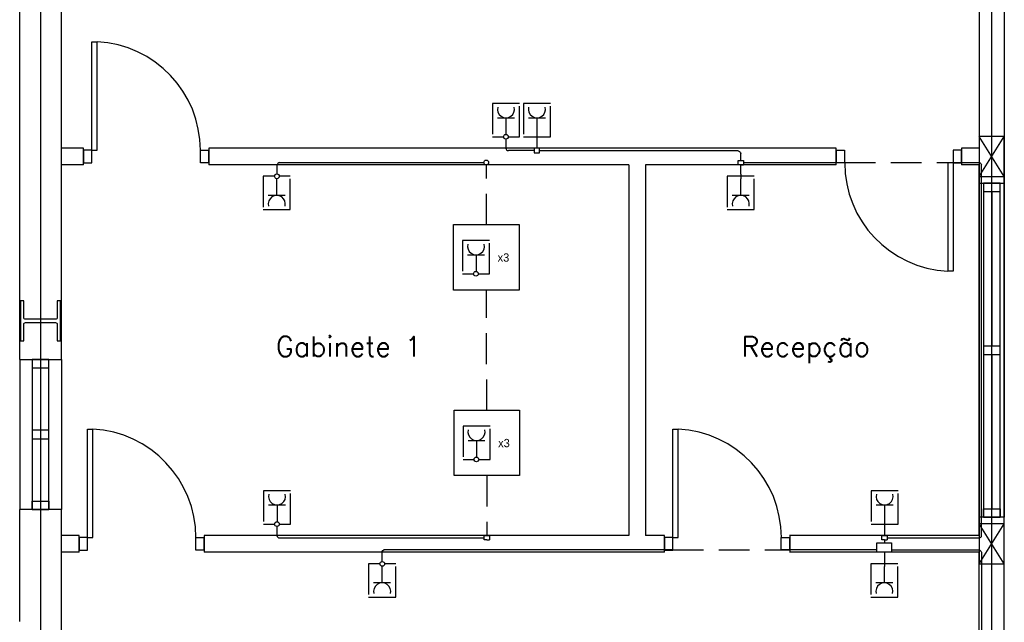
# Model space of a CAD drawing. Header units: millimetres. Extents: x -559 to 10735, y -2326 to 222.
# Tile 30 of 256: x 55 to 71, y 124 to 134. Entities that reach past the tile are written whole.
import ezdxf

# ---------------------------------------------------------------- set-up
doc = ezdxf.new("R2010")
doc.units = ezdxf.units.MM
doc.header["$LTSCALE"] = 4
doc.linetypes.add('HIDDEN2', pattern=[0.1875, 0.125, -0.0625])
for name, color, linetype in [('222', 22, 'Continuous'), ('Caminhos entre Quadros Eletricos', 2, 'Continuous'), ('Identificaçao de Comodos', 251, 'Continuous'), ('Planta Baixa', 251, 'Continuous')]:
    doc.layers.add(name, color=color, linetype=linetype)
doc.styles.add('ROMANS8', font='romans8', dxfattribs={"height": 0.2})

# ---------------------------------------------------------------- blocks, each defined once
blk = doc.blocks.new('AUW01D3S-flat-5-flat-1')
at = {"color": 9}
for p, q in [((-0.075, 0), (-0.075, -2)), ((0.075, 0), (0.075, -2))]:
    blk.add_line(p, q, dxfattribs=at)
blk = doc.blocks.new('AUD18D1S-flat-15-flat-1')
at = {"color": 9}
for p, q in [((-0.075, 0), (0.075, 0)), ((0.075, -2), (-0.075, -2))]:
    blk.add_line(p, q, dxfattribs=at)
blk = doc.blocks.new('AUD19D1S-flat-15-flat-1')
at = {"color": 9}
for p, q in [((0, 0), (0, 0)), ((0, -2), (0, -2))]:
    blk.add_line(p, q, dxfattribs=at)
blk = doc.blocks.new('AUD37D1S-flat-41-flat-1')
at = {"color": 9}
for p, q in [((0.05, 0), (-0.05, 0)), ((-0.05, 0), (-0.05, -0.05)), ((0.05, -0.05), (0.05, 0)), ((-0.05, -0.05), (0.05, -0.05))]:
    blk.add_line(p, q, dxfattribs=at)
at = {"color": 9, "oblique": 36.8699, "width": 1.25, "flags": 3}
for p in [(-0.05, -0.05), (0, -0.05), (0.05, -0.05)]:
    blk.add_attdef('JAMBPT', p, '', height=0.00632, rotation=333.43495, dxfattribs=at)
at = {"color": 9, "width": 0.5, "flags": 3}
for p in [(0, -0.05), (0.05, -0.05)]:
    blk.add_attdef('JAMBPT', p, '', height=0.01, rotation=270, dxfattribs=at)
blk = doc.blocks.new('AUD37D1S-flat-40-flat-1')
at = {"color": 9}
for p, q in [((-0.05, 0.05), (0.05, 0.05)), ((-0.05, 0), (-0.05, 0.05)), ((0.05, 0), (-0.05, 0)), ((0.05, 0.05), (0.05, 0))]:
    blk.add_line(p, q, dxfattribs=at)
at = {"color": 9, "text_generation_flag": 4, "flags": 3}
for p, height, rotation, width in [((-0.05, 0.05), 0.00632, 26.56505, 1.25), ((0, 0.05), 0.01, 90, 0.5), ((0, 0.05), 0.00632, 26.56505, 1.25), ((0.05, 0.05), 0.01, 90, 0.5), ((0.05, 0.05), 0.00632, 26.56505, 1.25)]:
    blk.add_attdef('JAMBPT', p, '', height=height, rotation=rotation, dxfattribs=dict(at, width=width))
blk = doc.blocks.new('AUD40D1S-flat-10-flat-1')
at = {"color": 9}
for p, q in [((0.05, 1), (-0.05, 1)), ((-0.05, 1), (-0.05, -1)), ((0.05, -1), (0.05, 1)), ((-0.05, -1), (0.05, -1))]:
    blk.add_line(p, q, dxfattribs=at)
blk = doc.blocks.new('AUD40D1S-flat-9-flat-1')
at = {"color": 9}
for p, q in [((0.05, 1), (-0.05, 1)), ((-0.05, 1), (-0.05, -1)), ((0.05, -1), (0.05, 1)), ((-0.05, -1), (0.05, -1))]:
    blk.add_line(p, q, dxfattribs=at)
blk = doc.blocks.new('AUD37D1S-flat-39-flat-1')
at = {"color": 9}
for p, q in [((0.05, 0), (-0.05, 0)), ((-0.05, 0), (-0.05, -0.05)), ((0.05, -0.05), (0.05, 0)), ((-0.05, -0.05), (0.05, -0.05))]:
    blk.add_line(p, q, dxfattribs=at)
at = {"color": 9, "oblique": 36.8699, "width": 1.25, "flags": 3}
for p in [(-0.05, -0.05), (0, -0.05), (0.05, -0.05)]:
    blk.add_attdef('JAMBPT', p, '', height=0.00632, rotation=333.43495, dxfattribs=at)
at = {"color": 9, "width": 0.5, "flags": 3}
for p in [(0, -0.05), (0.05, -0.05)]:
    blk.add_attdef('JAMBPT', p, '', height=0.01, rotation=270, dxfattribs=at)
blk = doc.blocks.new('AUW01D1S-flat-14-flat-1')
at = {"color": 9}
blk.add_line((0, 0.4625), (0, -0.4625), dxfattribs=at)
blk = doc.blocks.new('AUW01D1S-flat-13-flat-1')
at = {"color": 9}
blk.add_line((0, 0.4625), (0, -0.4625), dxfattribs=at)
blk = doc.blocks.new('AUW01D3S-flat-1-flat-1')
at = {"color": 9}
for p, q in [((-0.125, 0), (-0.125, -0.9)), ((0.125, 0), (0.125, -0.9))]:
    blk.add_line(p, q, dxfattribs=at)
blk = doc.blocks.new('AUD18D1S-flat-11-flat-1')
at = {"color": 9}
for p, q in [((-0.125, 0), (0.125, 0)), ((0.125, -0.9), (-0.125, -0.9))]:
    blk.add_line(p, q, dxfattribs=at)
blk = doc.blocks.new('AUD19D1S-flat-11-flat-1')
at = {"color": 9}
for p, q in [((0, 0), (0, 0)), ((0, -0.9), (0, -0.9))]:
    blk.add_line(p, q, dxfattribs=at)
blk = doc.blocks.new('AUD37D1S-flat-25-flat-1')
at = {"color": 9}
for p, q in [((0.05, 0), (-0.05, 0)), ((-0.05, 0), (-0.05, -0.05)), ((0.05, -0.05), (0.05, 0)), ((-0.05, -0.05), (0.05, -0.05))]:
    blk.add_line(p, q, dxfattribs=at)
at = {"color": 9, "oblique": 36.8699, "width": 1.25, "flags": 3}
for p in [(-0.05, -0.05), (0, -0.05), (0.05, -0.05)]:
    blk.add_attdef('JAMBPT', p, '', height=0.00632, rotation=333.43495, dxfattribs=at)
at = {"color": 9, "width": 0.5, "flags": 3}
for p in [(0, -0.05), (0.05, -0.05)]:
    blk.add_attdef('JAMBPT', p, '', height=0.01, rotation=270, dxfattribs=at)
blk = doc.blocks.new('AUD37D1S-flat-24-flat-1')
at = {"color": 9}
for p, q in [((-0.05, 0.05), (0.05, 0.05)), ((-0.05, 0), (-0.05, 0.05)), ((0.05, 0), (-0.05, 0)), ((0.05, 0.05), (0.05, 0))]:
    blk.add_line(p, q, dxfattribs=at)
at = {"color": 9, "text_generation_flag": 4, "flags": 3}
for p, height, rotation, width in [((-0.05, 0.05), 0.00632, 26.56505, 1.25), ((0, 0.05), 0.01, 90, 0.5), ((0, 0.05), 0.00632, 26.56505, 1.25), ((0.05, 0.05), 0.01, 90, 0.5), ((0.05, 0.05), 0.00632, 26.56505, 1.25)]:
    blk.add_attdef('JAMBPT', p, '', height=height, rotation=rotation, dxfattribs=dict(at, width=width))
blk = doc.blocks.new('AUD40D1S-flat-2-flat-1')
at = {"color": 9}
for p, q in [((0.05, 0.45), (-0.05, 0.45)), ((-0.05, 0.45), (-0.05, -0.45)), ((0.05, -0.45), (0.05, 0.45)), ((-0.05, -0.45), (0.05, -0.45))]:
    blk.add_line(p, q, dxfattribs=at)
blk = doc.blocks.new('AUD40D1S-flat-1-flat-1')
at = {"color": 9}
for p, q in [((0.05, 0.45), (-0.05, 0.45)), ((-0.05, 0.45), (-0.05, -0.45)), ((0.05, -0.45), (0.05, 0.45)), ((-0.05, -0.45), (0.05, -0.45))]:
    blk.add_line(p, q, dxfattribs=at)
blk = doc.blocks.new('AUD37D1S-flat-23-flat-1')
at = {"color": 9}
for p, q in [((0.05, 0), (-0.05, 0)), ((-0.05, 0), (-0.05, -0.05)), ((0.05, -0.05), (0.05, 0)), ((-0.05, -0.05), (0.05, -0.05))]:
    blk.add_line(p, q, dxfattribs=at)
at = {"color": 9, "oblique": 36.8699, "width": 1.25, "flags": 3}
for p in [(-0.05, -0.05), (0, -0.05), (0.05, -0.05)]:
    blk.add_attdef('JAMBPT', p, '', height=0.00632, rotation=333.43495, dxfattribs=at)
at = {"color": 9, "width": 0.5, "flags": 3}
for p in [(0, -0.05), (0.05, -0.05)]:
    blk.add_attdef('JAMBPT', p, '', height=0.01, rotation=270, dxfattribs=at)
blk = doc.blocks.new('AUW01D1S-flat-2-flat-1')
at = {"color": 9}
blk.add_line((0, 0.1875), (0, -0.1875), dxfattribs=at)
blk = doc.blocks.new('AUW01D1S-flat-1-flat-1')
at = {"color": 9}
blk.add_line((0, 0.1875), (0, -0.1875), dxfattribs=at)
blk = doc.blocks.new('AUD18D1S-flat-8-flat-1')
at = {"color": 9}
for p, q in [((0, -0.05), (0, 0.05)), ((0.75, 0.05), (0.75, -0.05))]:
    blk.add_line(p, q, dxfattribs=at)
blk = doc.blocks.new('AUD19D1S-flat-8-flat-1')
at = {"color": 9}
for p, q in [((0, 0), (0, 0)), ((0.75, 0), (0.75, 0))]:
    blk.add_line(p, q, dxfattribs=at)
blk = doc.blocks.new('AUD37D1S-flat-18-flat-1')
at = {"color": 9}
for p, q in [((0, 0.0375), (0, -0.0375)), ((0.05, 0.0375), (0, 0.0375)), ((0.05, -0.0375), (0.05, 0.0375)), ((0, -0.0375), (0.05, -0.0375))]:
    blk.add_line(p, q, dxfattribs=at)
at = {"color": 9, "oblique": 22.61986, "width": 1.083333, "flags": 3}
for p in [(0.05, 0.0375), (0.05, 0), (0.05, -0.0375)]:
    blk.add_attdef('JAMBPT', p, '', height=0.00588, rotation=56.30993, dxfattribs=at)
at = {"color": 9, "width": 0.666667, "flags": 3}
for p in [(0.05, 0.0375), (0.05, 0)]:
    blk.add_attdef('JAMBPT', p, '', height=0.0075, dxfattribs=at)
blk = doc.blocks.new('AUD37D1S-flat-17-flat-1')
at = {"color": 9}
for p, q in [((-0.05, 0.0375), (0, 0.0375)), ((-0.05, -0.0375), (-0.05, 0.0375)), ((0, 0.0375), (0, -0.0375)), ((0, -0.0375), (-0.05, -0.0375))]:
    blk.add_line(p, q, dxfattribs=at)
at = {"color": 9, "text_generation_flag": 4, "flags": 3}
for p, height, rotation, width in [((-0.05, 0.0375), 0.00588, 123.69007, 1.083333), ((-0.05, 0.0375), 0.0075, 180, 0.666667), ((-0.05, 0), 0.0075, 180, 0.666667), ((-0.05, 0), 0.00588, 123.69007, 1.083333), ((-0.05, -0.0375), 0.00588, 123.69007, 1.083333)]:
    blk.add_attdef('JAMBPT', p, '', height=height, rotation=rotation, dxfattribs=dict(at, width=width))
blk = doc.blocks.new('AUD41D1S-flat-8-flat-1')
at = {"color": 9}
for p, q in [((-0.375, 0.0375), (-0.375, -0.0375)), ((0.375, -0.0375), (0.375, 0.0375))]:
    blk.add_line(p, q, dxfattribs=at)
blk = doc.blocks.new('AUD29D1S-flat-12-flat-1')
at = {"color": 9}
for p, q in [((-0.325, 0.65), (-0.2934, 0.65)), ((-0.325, 0), (-0.325, 0.65)), ((-0.2934, 0), (-0.2934, 0.65)), ((-0.325, 0), (-0.2934, 0))]:
    blk.add_line(p, q, dxfattribs=at)
blk.add_ellipse((-0.325, 0), major_axis=(-0.4596, 0.4596), ratio=1, start_param=3.926991, end_param=5.449157, dxfattribs=at)
blk = doc.blocks.new('AUD18D1S-flat-7-flat-1')
at = {"color": 9}
for p, q in [((0, -0.05), (0, 0.05)), ((0.75, 0.05), (0.75, -0.05))]:
    blk.add_line(p, q, dxfattribs=at)
blk = doc.blocks.new('AUD19D1S-flat-7-flat-1')
at = {"color": 9}
for p, q in [((0, 0), (0, 0)), ((0.75, 0), (0.75, 0))]:
    blk.add_line(p, q, dxfattribs=at)
blk = doc.blocks.new('AUD37D1S-flat-16-flat-1')
at = {"color": 9}
for p, q in [((0, 0.0375), (0, -0.0375)), ((0.05, 0.0375), (0, 0.0375)), ((0.05, -0.0375), (0.05, 0.0375)), ((0, -0.0375), (0.05, -0.0375))]:
    blk.add_line(p, q, dxfattribs=at)
at = {"color": 9, "oblique": 22.61986, "width": 1.083333, "flags": 3}
for p in [(0.05, 0.0375), (0.05, 0), (0.05, -0.0375)]:
    blk.add_attdef('JAMBPT', p, '', height=0.00588, rotation=56.30993, dxfattribs=at)
at = {"color": 9, "width": 0.666667, "flags": 3}
for p in [(0.05, 0.0375), (0.05, 0)]:
    blk.add_attdef('JAMBPT', p, '', height=0.0075, dxfattribs=at)
blk = doc.blocks.new('AUD37D1S-flat-15-flat-1')
at = {"color": 9}
for p, q in [((-0.05, 0.0375), (0, 0.0375)), ((-0.05, -0.0375), (-0.05, 0.0375)), ((0, 0.0375), (0, -0.0375)), ((0, -0.0375), (-0.05, -0.0375))]:
    blk.add_line(p, q, dxfattribs=at)
at = {"color": 9, "text_generation_flag": 4, "flags": 3}
for p, height, rotation, width in [((-0.05, 0.0375), 0.00588, 123.69007, 1.083333), ((-0.05, 0.0375), 0.0075, 180, 0.666667), ((-0.05, 0), 0.0075, 180, 0.666667), ((-0.05, 0), 0.00588, 123.69007, 1.083333), ((-0.05, -0.0375), 0.00588, 123.69007, 1.083333)]:
    blk.add_attdef('JAMBPT', p, '', height=height, rotation=rotation, dxfattribs=dict(at, width=width))
blk = doc.blocks.new('AUD41D1S-flat-7-flat-1')
at = {"color": 9}
for p, q in [((-0.375, 0.0375), (-0.375, -0.0375)), ((0.375, -0.0375), (0.375, 0.0375))]:
    blk.add_line(p, q, dxfattribs=at)
blk = doc.blocks.new('AUD29D1S-flat-11-flat-1')
at = {"color": 9}
for p, q in [((-0.325, 0.65), (-0.2934, 0.65)), ((-0.325, 0), (-0.325, 0.65)), ((-0.2934, 0), (-0.2934, 0.65)), ((-0.325, 0), (-0.2934, 0))]:
    blk.add_line(p, q, dxfattribs=at)
blk.add_ellipse((-0.325, 0), major_axis=(-0.4596, 0.4596), ratio=1, start_param=3.926991, end_param=5.449157, dxfattribs=at)
blk = doc.blocks.new('AUD18D1S-flat-6-flat-1')
at = {"color": 9}
for p, q in [((-0.75, -0.05), (-0.75, 0.05)), ((0, 0.05), (0, -0.05))]:
    blk.add_line(p, q, dxfattribs=at)
blk = doc.blocks.new('AUD19D1S-flat-6-flat-1')
at = {"color": 9}
for p, q in [((-0.75, 0), (-0.75, 0)), ((0, 0), (0, 0))]:
    blk.add_line(p, q, dxfattribs=at)
blk = doc.blocks.new('AUD37D1S-flat-14-flat-1')
at = {"color": 9}
for p, q in [((-0.05, 0.0375), (-0.05, -0.0375)), ((0, 0.0375), (-0.05, 0.0375)), ((0, -0.0375), (0, 0.0375)), ((-0.05, -0.0375), (0, -0.0375))]:
    blk.add_line(p, q, dxfattribs=at)
at = {"color": 9, "width": 0.666667, "flags": 3}
for p in [(-0.05, 0), (-0.05, -0.0375)]:
    blk.add_attdef('JAMBPT', p, '', height=0.0075, rotation=180, dxfattribs=at)
at = {"color": 9, "oblique": 22.61986, "width": 1.083333, "flags": 3}
for p in [(-0.05, 0.0375), (-0.05, 0), (-0.05, -0.0375)]:
    blk.add_attdef('JAMBPT', p, '', height=0.00588, rotation=236.30993, dxfattribs=at)
blk = doc.blocks.new('AUD37D1S-flat-13-flat-1')
at = {"color": 9}
for p, q in [((0, -0.0375), (0, 0.0375)), ((0, 0.0375), (0.05, 0.0375)), ((0.05, 0.0375), (0.05, -0.0375)), ((0.05, -0.0375), (0, -0.0375))]:
    blk.add_line(p, q, dxfattribs=at)
at = {"color": 9, "text_generation_flag": 4, "width": 1.083333, "flags": 3}
for p in [(0.05, 0.0375), (0.05, 0), (0.05, -0.0375)]:
    blk.add_attdef('JAMBPT', p, '', height=0.00588, rotation=303.69007, dxfattribs=at)
at = {"color": 9, "text_generation_flag": 4, "width": 0.666667, "flags": 3}
for p in [(0.05, 0), (0.05, -0.0375)]:
    blk.add_attdef('JAMBPT', p, '', height=0.0075, dxfattribs=at)
blk = doc.blocks.new('AUD41D1S-flat-6-flat-1')
at = {"color": 9}
for p, q in [((-0.375, 0.0375), (-0.375, -0.0375)), ((0.375, -0.0375), (0.375, 0.0375))]:
    blk.add_line(p, q, dxfattribs=at)
blk = doc.blocks.new('AUD29D1S-flat-10-flat-1')
at = {"color": 9}
for p, q in [((0.325, 0), (0.2934, 0)), ((0.2934, 0), (0.2934, -0.65)), ((0.325, 0), (0.325, -0.65)), ((0.325, -0.65), (0.2934, -0.65))]:
    blk.add_line(p, q, dxfattribs=at)
blk.add_ellipse((0.325, 0), major_axis=(0.4596, 0.4596), ratio=1, start_param=2.356194, end_param=3.878361, dxfattribs=at)
blk = doc.blocks.new('AUD18D1S-flat-5-flat-1')
at = {"color": 9}
for p, q in [((0, -0.05), (0, 0.05)), ((0.75, 0.05), (0.75, -0.05))]:
    blk.add_line(p, q, dxfattribs=at)
blk = doc.blocks.new('AUD19D1S-flat-5-flat-1')
at = {"color": 9}
for p, q in [((0, 0), (0, 0)), ((0.75, 0), (0.75, 0))]:
    blk.add_line(p, q, dxfattribs=at)
blk = doc.blocks.new('AUD37D1S-flat-12-flat-1')
at = {"color": 9}
for p, q in [((0, 0.0375), (0, -0.0375)), ((0.05, 0.0375), (0, 0.0375)), ((0.05, -0.0375), (0.05, 0.0375)), ((0, -0.0375), (0.05, -0.0375))]:
    blk.add_line(p, q, dxfattribs=at)
at = {"color": 9, "oblique": 22.61986, "width": 1.083333, "flags": 3}
for p in [(0.05, 0.0375), (0.05, 0), (0.05, -0.0375)]:
    blk.add_attdef('JAMBPT', p, '', height=0.00588, rotation=56.30993, dxfattribs=at)
at = {"color": 9, "width": 0.666667, "flags": 3}
for p in [(0.05, 0.0375), (0.05, 0)]:
    blk.add_attdef('JAMBPT', p, '', height=0.0075, dxfattribs=at)
blk = doc.blocks.new('AUD37D1S-flat-11-flat-1')
at = {"color": 9}
for p, q in [((-0.05, 0.0375), (0, 0.0375)), ((-0.05, -0.0375), (-0.05, 0.0375)), ((0, 0.0375), (0, -0.0375)), ((0, -0.0375), (-0.05, -0.0375))]:
    blk.add_line(p, q, dxfattribs=at)
at = {"color": 9, "text_generation_flag": 4, "flags": 3}
for p, height, rotation, width in [((-0.05, 0.0375), 0.00588, 123.69007, 1.083333), ((-0.05, 0.0375), 0.0075, 180, 0.666667), ((-0.05, 0), 0.0075, 180, 0.666667), ((-0.05, 0), 0.00588, 123.69007, 1.083333), ((-0.05, -0.0375), 0.00588, 123.69007, 1.083333)]:
    blk.add_attdef('JAMBPT', p, '', height=height, rotation=rotation, dxfattribs=dict(at, width=width))
blk = doc.blocks.new('AUD41D1S-flat-5-flat-1')
at = {"color": 9}
for p, q in [((-0.375, 0.0375), (-0.375, -0.0375)), ((0.375, -0.0375), (0.375, 0.0375))]:
    blk.add_line(p, q, dxfattribs=at)
blk = doc.blocks.new('AUD29D1S-flat-9-flat-1')
at = {"color": 9}
for p, q in [((-0.325, 0.65), (-0.2934, 0.65)), ((-0.325, 0), (-0.325, 0.65)), ((-0.2934, 0), (-0.2934, 0.65)), ((-0.325, 0), (-0.2934, 0))]:
    blk.add_line(p, q, dxfattribs=at)
blk.add_ellipse((-0.325, 0), major_axis=(-0.4596, 0.4596), ratio=1, start_param=3.926991, end_param=5.449157, dxfattribs=at)

msp = doc.modelspace()

# ---------------------------------------------------------------- linework, layer by layer
at = {"layer": '222'}
for p, q in [((62.909, 131.93), (63.186, 131.93)), ((63.048, 131.93), (63.048, 131.66)), ((63.413, 131.93), (63.69, 131.93)), ((63.552, 131.93), (63.552, 131.66)), ((63.007, 131.62), (63.008, 131.62)), ((63.046, 131.583), (63.046, 131.435)), ((63.511, 131.62), (63.588, 131.62)), ((63.552, 131.66), (63.549, 131.583)), ((63.549, 131.583), (63.549, 131.435)), ((63.505, 131.399), (63.09, 131.399)), ((63.593, 131.399), (66.822, 131.399)), ((66.876, 131.236), (66.876, 131.349)), ((59.316, 131.163), (59.316, 131.016)), ((59.36, 131.2), (62.688, 131.2)), ((66.876, 131.014), (66.876, 131.163)), ((66.876, 131.163), (66.92, 131.163)), ((66.92, 131.2), (68.566, 131.2)), ((70.333, 131.2), (70.759, 131.2)), ((70.797, 125.127), (70.797, 131.163)), ((59.314, 130.939), (59.314, 130.937)), ((59.314, 130.666), (59.314, 130.937)), ((66.914, 130.977), (66.837, 130.977)), ((66.876, 131.014), (66.874, 130.937)), ((66.874, 130.666), (66.874, 130.937)), ((59.452, 130.666), (59.176, 130.666)), ((67.012, 130.666), (66.735, 130.666)), ((62.422, 129.699), (62.699, 129.699)), ((62.561, 129.699), (62.561, 129.428)), ((62.43, 126.676), (62.706, 126.676)), ((62.568, 126.676), (62.568, 126.405)), ((59.18, 125.624), (59.457, 125.624)), ((59.318, 125.624), (59.318, 125.354)), ((69.079, 125.624), (69.355, 125.624)), ((69.217, 125.624), (69.217, 125.354)), ((59.278, 125.313), (59.279, 125.313)), ((59.318, 125.354), (59.318, 125.352)), ((69.176, 125.313), (69.253, 125.313)), ((69.217, 125.354), (69.215, 125.277)), ((59.316, 125.275), (59.316, 125.127)), ((69.215, 125.277), (69.215, 125.127)), ((59.36, 125.091), (62.692, 125.091)), ((62.736, 125.054), (62.78, 125.054)), ((69.215, 125.054), (69.215, 125.008)), ((69.215, 125.054), (69.259, 125.054)), ((69.259, 125.091), (70.759, 125.091)), ((61.033, 124.703), (61.033, 124.864)), ((65.767, 124.892), (61.059, 124.892)), ((69.093, 124.892), (67.534, 124.892)), ((69.215, 124.855), (69.215, 124.701)), ((69.331, 124.892), (70.759, 124.892)), ((70.797, 124.857), (70.797, 123.087)), ((69.253, 124.665), (69.176, 124.665)), ((69.215, 124.701), (69.213, 124.624)), ((61.031, 124.626), (61.031, 124.624)), ((61.031, 124.354), (61.031, 124.624)), ((69.213, 124.354), (69.213, 124.624)), ((61.169, 124.354), (60.892, 124.354)), ((69.351, 124.354), (69.074, 124.354))]:
    msp.add_line(p, q, dxfattribs=at)
at = {"layer": '222', "linetype": 'HIDDEN2'}
for p, q in [((62.729, 130.193), (62.729, 131.163)), ((68.566, 131.2), (70.333, 131.2)), ((62.736, 127.17), (62.729, 129.125)), ((62.736, 126.102), (62.736, 125.127)), ((65.767, 124.892), (67.534, 124.892))]:
    msp.add_line(p, q, dxfattribs=at)
for points in [[(63.085, 131.62), (63.268, 131.62), (63.268, 132.162), (62.827, 132.162), (62.827, 131.62), (63.007, 131.62)], [(63.588, 131.62), (63.772, 131.62), (63.772, 132.162), (63.331, 132.162), (63.331, 131.62), (63.511, 131.62)], [(59.278, 130.977), (59.094, 130.977), (59.094, 130.435), (59.534, 130.435), (59.534, 130.977), (59.355, 130.977)], [(66.837, 130.977), (66.653, 130.977), (66.653, 130.435), (67.094, 130.435), (67.094, 130.977), (66.914, 130.977)], [(62.597, 129.388), (62.781, 129.388), (62.781, 129.93), (62.34, 129.93), (62.34, 129.388), (62.52, 129.388)], [(62.604, 126.365), (62.788, 126.365), (62.788, 126.907), (62.348, 126.907), (62.348, 126.365), (62.527, 126.365)], [(59.356, 125.313), (59.539, 125.313), (59.539, 125.856), (59.098, 125.856), (59.098, 125.313), (59.278, 125.313)], [(69.253, 125.313), (69.437, 125.313), (69.437, 125.856), (68.997, 125.856), (68.997, 125.313), (69.176, 125.313)], [(60.994, 124.665), (60.81, 124.665), (60.81, 124.122), (61.251, 124.122), (61.251, 124.665), (61.071, 124.665)], [(69.176, 124.665), (68.992, 124.665), (68.992, 124.122), (69.433, 124.122), (69.433, 124.665), (69.253, 124.665)]]:
    msp.add_lwpolyline(points, dxfattribs=at)
at = {"layer": '222'}
for points in [[(63.046, 131.435, 0.486506), (63.09, 131.399, 9.374194)], [(66.822, 131.399, -0.20041), (66.876, 131.349, 0.638427)], [(59.36, 131.2, 0.244978), (59.316, 131.163, 0.361212)], [(70.759, 131.2, -0.306176), (70.797, 131.163, -5.735521)], [(59.316, 125.127, 0.486506), (59.36, 125.091, -0.106676)], [(70.759, 125.091, 0.376685), (70.797, 125.127, 0.700057)], [(61.033, 124.864, -0.373441), (61.059, 124.892, -1.085973)], [(70.759, 124.892, -0.180639), (70.797, 124.857, 0.623205)]]:
    msp.add_lwpolyline(points, format="xyb", dxfattribs=at)
for points in [[(63.505, 131.362), (63.593, 131.362), (63.593, 131.435), (63.505, 131.435)], [(63.263, 129.125), (62.194, 129.125), (62.194, 130.193), (63.263, 130.193)], [(63.27, 126.102), (62.202, 126.102), (62.202, 127.17), (63.27, 127.17)], [(69.093, 125.008), (69.331, 125.008), (69.331, 124.855), (69.093, 124.855)]]:
    msp.add_lwpolyline(points, close=True, dxfattribs=at)
for points in [[(66.876, 131.163), (66.832, 131.163), (66.832, 131.236), (66.92, 131.236), (66.92, 131.163)], [(62.736, 125.054), (62.692, 125.054), (62.692, 125.127), (62.78, 125.127), (62.78, 125.054)], [(69.215, 125.054), (69.171, 125.054), (69.171, 125.127), (69.259, 125.127), (69.259, 125.054)]]:
    msp.add_lwpolyline(points, dxfattribs=at)
for centre in [(63.047, 131.622), (62.726, 131.202), (59.316, 130.977), (62.558, 129.39), (62.566, 126.367), (59.317, 125.313), (61.033, 124.665)]:
    msp.add_circle(centre, 0.0385, dxfattribs=at)
for centre, start, end in [((63.048, 132.069), 165.083, 14.917), ((63.552, 132.069), 165.083, 14.917), ((59.314, 130.528), 345.083, 194.917), ((66.874, 130.528), 345.083, 194.917), ((62.561, 129.837), 165.083, 14.917), ((62.568, 126.814), 165.083, 14.917), ((59.318, 125.763), 165.083, 14.917), ((69.217, 125.763), 165.083, 14.917), ((61.031, 124.216), 345.083, 194.917), ((69.213, 124.216), 345.083, 194.917)]:
    msp.add_arc(centre, 0.139, start, end, dxfattribs=at)
at = {"layer": 'Caminhos entre Quadros Eletricos'}
for p, q in [((55.465, 141.876), (55.465, 95.131)), ((70.963, 123.437), (70.963, 141.793))]:
    msp.add_line(p, q, dxfattribs=at)
at = {"layer": 'Planta Baixa'}
for p, q in [((55.125, 127.996), (55.125, 142.556)), ((55.805, 127.996), (55.805, 141.876)), ((70.759, 134.535), (70.759, 128.621)), ((71.167, 134.535), (71.167, 128.621)), ((71.167, 130.973), (70.759, 131.626)), ((70.759, 130.973), (71.167, 131.626)), ((56.166, 131.435), (55.805, 131.435)), ((68.43, 131.435), (58.205, 131.435)), ((70.759, 131.435), (70.469, 131.435)), ((56.166, 131.163), (55.805, 131.163)), ((65.05, 131.163), (58.205, 131.163)), ((65.05, 131.163), (65.05, 125.127)), ((65.321, 131.163), (65.321, 125.127)), ((68.43, 131.163), (65.321, 131.163)), ((70.759, 131.163), (70.469, 131.163)), ((70.759, 125.127), (70.759, 131.163)), ((71.167, 123.224), (71.167, 131.014)), ((70.759, 128.621), (70.759, 125.127)), ((55.125, 123.727), (55.125, 125.549)), ((55.805, 123.727), (55.805, 125.549)), ((71.167, 124.665), (70.759, 125.318)), ((70.759, 124.665), (71.167, 125.318)), ((56.094, 125.127), (55.805, 125.127)), ((65.05, 125.127), (58.133, 125.127)), ((65.631, 125.127), (65.321, 125.127)), ((70.759, 125.127), (67.67, 125.127)), ((70.759, 125.127), (70.759, 124.855)), ((56.094, 124.855), (55.805, 124.855)), ((55.805, 118.738), (55.805, 124.855)), ((65.631, 124.855), (58.133, 124.855)), ((70.759, 124.855), (67.67, 124.855)), ((70.759, 123.224), (70.759, 124.855)), ((71.167, 123.224), (71.167, 124.856))]:
    msp.add_line(p, q, dxfattribs=at)
for points in [[(70.759, 130.973), (71.167, 130.973), (71.167, 131.626), (70.759, 131.626)], [(70.759, 124.665), (71.167, 124.665), (71.167, 125.318), (70.759, 125.318)]]:
    msp.add_lwpolyline(points, close=True, dxfattribs=at)
msp.add_lwpolyline([(55.139, 128.295), (55.193, 128.295), (55.193, 128.567, -0.414214), (55.22, 128.594), (55.71, 128.594, -0.414214), (55.737, 128.567), (55.737, 128.295), (55.791, 128.295), (55.791, 128.947), (55.737, 128.947), (55.737, 128.675, -0.414214), (55.71, 128.648), (55.22, 128.648, -0.414214), (55.193, 128.675), (55.193, 128.947), (55.139, 128.947)], format="xyb", close=True, dxfattribs=at)

# ---------------------------------------------------------------- block references
at = {"layer": 'Planta Baixa', "xscale": 2.718962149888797, "yscale": 2.718962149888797, "zscale": 2.718962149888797}
for name, p in [('AUD29D1S-flat-11-flat-1', (57.185, 131.401)), ('AUD18D1S-flat-7-flat-1', (56.166, 131.299)), ('AUD37D1S-flat-16-flat-1', (56.166, 131.299)), ('AUD41D1S-flat-7-flat-1', (57.185, 131.299)), ('AUD37D1S-flat-15-flat-1', (58.205, 131.299)), ('AUD18D1S-flat-6-flat-1', (70.469, 131.299)), ('AUD37D1S-flat-13-flat-1', (68.43, 131.299)), ('AUD41D1S-flat-6-flat-1', (69.45, 131.299)), ('AUD37D1S-flat-14-flat-1', (70.469, 131.299)), ('AUD19D1S-flat-7-flat-1', (56.166, 131.299)), ('AUD19D1S-flat-6-flat-1', (70.469, 131.299)), ('AUD29D1S-flat-10-flat-1', (69.45, 131.197)), ('AUW01D3S-flat-5-flat-1', (70.963, 130.864)), ('AUD18D1S-flat-15-flat-1', (70.963, 130.864)), ('AUD37D1S-flat-41-flat-1', (70.963, 130.864)), ('AUD40D1S-flat-10-flat-1', (70.963, 128.145)), ('AUD40D1S-flat-9-flat-1', (70.963, 128.145)), ('AUW01D1S-flat-14-flat-1', (70.963, 129.471)), ('AUD19D1S-flat-15-flat-1', (70.963, 128.621)), ('AUD37D1S-flat-39-flat-1', (70.963, 128.213)), ('AUW01D1S-flat-13-flat-1', (70.963, 126.82)), ('AUW01D3S-flat-1-flat-1', (55.465, 127.996)), ('AUD18D1S-flat-11-flat-1', (55.465, 127.996)), ('AUD37D1S-flat-25-flat-1', (55.465, 127.996)), ('AUD40D1S-flat-2-flat-1', (55.465, 126.772)), ('AUD40D1S-flat-1-flat-1', (55.465, 126.772)), ('AUD19D1S-flat-11-flat-1', (55.465, 127.996)), ('AUW01D1S-flat-2-flat-1', (55.465, 127.35)), ('AUD37D1S-flat-23-flat-1', (55.465, 126.84)), ('AUD29D1S-flat-12-flat-1', (57.113, 125.093)), ('AUD29D1S-flat-9-flat-1', (66.651, 125.093)), ('AUW01D1S-flat-1-flat-1', (55.465, 126.194)), ('AUD37D1S-flat-24-flat-1', (55.465, 125.549)), ('AUD37D1S-flat-40-flat-1', (70.963, 125.426)), ('AUD18D1S-flat-8-flat-1', (56.094, 124.991)), ('AUD18D1S-flat-5-flat-1', (65.631, 124.991)), ('AUD37D1S-flat-18-flat-1', (56.094, 124.991)), ('AUD41D1S-flat-8-flat-1', (57.113, 124.991)), ('AUD19D1S-flat-8-flat-1', (56.094, 124.991)), ('AUD37D1S-flat-17-flat-1', (58.133, 124.991)), ('AUD37D1S-flat-12-flat-1', (65.631, 124.991)), ('AUD41D1S-flat-5-flat-1', (66.651, 124.991)), ('AUD19D1S-flat-5-flat-1', (65.631, 124.991)), ('AUD37D1S-flat-11-flat-1', (67.67, 124.991))]:
    msp.add_blockref(name, p, dxfattribs=at)

# ---------------------------------------------------------------- texts
at = {"layer": '222', "char_height": 0.1347, "attachment_point": 1}
for insert in [(62.912, 129.722), (62.92, 126.7)]:
    msp.add_mtext_dynamic_manual_height_columns('x3', width=0.35531, gutter_width=0.673, heights=[0], dxfattribs=dict(at, insert=insert))
at = {"layer": 'Identificaçao de Comodos', "style": 'ROMANS8'}
for s, p in [('Gabinete 1', (59.298, 128.042)), ('Recepção', (66.883, 128.042))]:
    msp.add_text(s, height=0.3263, dxfattribs=at).set_placement(p)

doc.saveas('drawing.dxf')
